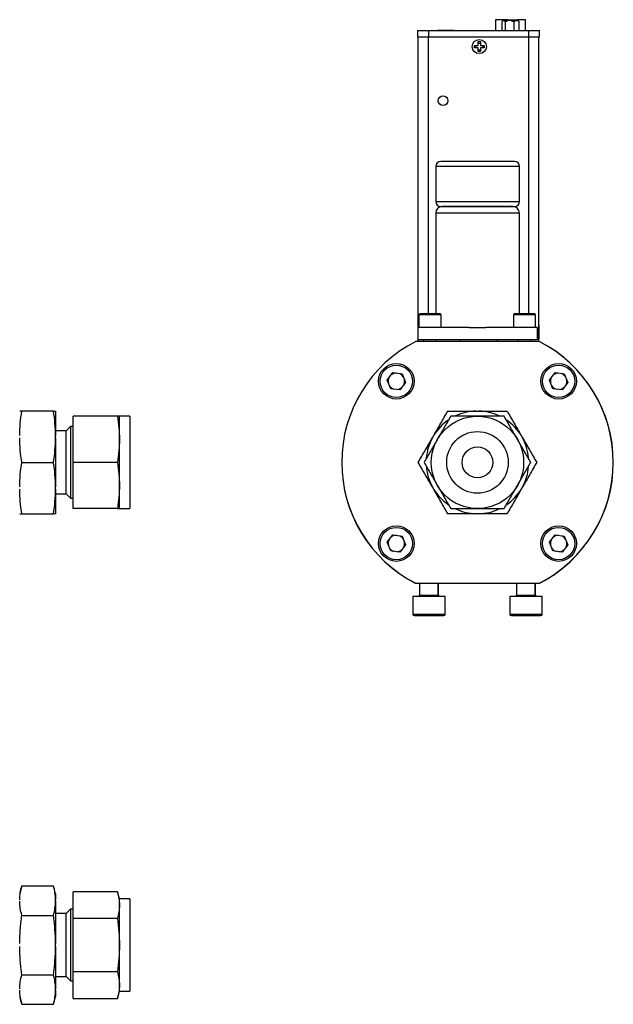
# Model space of a CAD drawing. Header units: inches. Extents: x -0.7 to 12.7, y 0 to 11.9.
# Tile 3 of 6: x 7 to 10.7, y 0.5 to 6.5. Entities that reach past the tile are written whole.
import ezdxf

# ---------------------------------------------------------------- set-up
doc = ezdxf.new("R2010")
doc.units = ezdxf.units.IN
doc.header["$MEASUREMENT"] = 0

msp = doc.modelspace()

# ---------------------------------------------------------------- linework, layer by layer
at = {"color": 7, "linetype": 'Continuous', "lineweight": 25}
for p, q in [((9.9472, 6.5007), (9.9472, 6.4354)), ((10.0179, 6.5007), (9.9472, 6.5007)), ((9.9844, 6.4889), (9.9844, 6.4354)), ((9.9898, 6.4948), (9.987, 6.492)), ((9.9873, 6.4917), (9.9904, 6.4948)), ((9.9904, 6.4948), (9.9898, 6.4948)), ((9.9904, 6.4948), (9.999, 6.4948)), ((10.0207, 6.4948), (9.999, 6.4948)), ((10.0051, 6.4889), (10.0051, 6.4354)), ((10.0179, 6.5007), (10.0789, 6.5007)), ((10.0429, 6.4948), (10.0207, 6.4948)), ((10.0682, 6.4948), (10.0429, 6.4948)), ((10.0586, 6.4889), (10.0586, 6.4354)), ((10.0682, 6.4948), (10.0818, 6.4948)), ((10.1286, 6.5007), (10.0789, 6.5007)), ((10.086, 6.4948), (10.0818, 6.4948)), ((10.0888, 6.492), (10.086, 6.4948)), ((10.0914, 6.4889), (10.0885, 6.4917)), ((10.0914, 6.4354), (10.0914, 6.4889)), ((10.1286, 6.4354), (10.1286, 6.5007)), ((9.472, 6.4354), (9.472, 6.396)), ((9.472, 6.4354), (9.5389, 6.4354)), ((9.5389, 6.4354), (9.5389, 6.396)), ((9.5389, 6.4354), (10.1472, 6.4354)), ((9.5409, 6.4363), (9.5409, 6.4354)), ((9.5777, 6.4354), (9.5777, 6.4363)), ((9.5947, 6.4369), (9.5947, 6.4354)), ((9.5947, 6.4369), (9.6632, 6.4369)), ((9.6632, 6.4369), (9.6937, 6.4369)), ((9.6937, 6.4354), (9.6937, 6.4369)), ((10.1472, 6.4354), (10.1472, 6.396)), ((10.1472, 6.4354), (10.2141, 6.4354)), ((10.2141, 6.396), (10.2141, 6.4354)), ((9.472, 6.396), (9.5389, 6.396)), ((9.4758, 4.6273), (9.4758, 6.396)), ((9.5389, 6.396), (10.1472, 6.396)), ((9.8412, 6.3669), (9.8547, 6.3669)), ((9.8412, 6.3437), (9.8412, 6.3669)), ((9.8412, 6.3582), (9.8547, 6.3582)), ((9.8547, 6.3669), (9.8547, 6.3437)), ((10.1472, 6.396), (10.2141, 6.396)), ((10.2103, 4.5412), (10.2103, 6.396)), ((9.8179, 6.3437), (9.8412, 6.3437)), ((9.8179, 6.3302), (9.8179, 6.3437)), ((9.8412, 6.3302), (9.8179, 6.3302)), ((9.8266, 6.3302), (9.8266, 6.3437)), ((9.8412, 6.3069), (9.8412, 6.3302)), ((9.8547, 6.3156), (9.8412, 6.3156)), ((9.8547, 6.3069), (9.8412, 6.3069)), ((9.8547, 6.3437), (9.8779, 6.3437)), ((9.8779, 6.3302), (9.8547, 6.3302)), ((9.8547, 6.3302), (9.8547, 6.3069)), ((9.8692, 6.3437), (9.8692, 6.3302)), ((9.8779, 6.3437), (9.8779, 6.3302)), ((10.0619, 5.6373), (9.6144, 5.6373)), ((9.5832, 5.6061), (9.5832, 5.3936)), ((10.0932, 5.3936), (10.0932, 5.6061)), ((9.6144, 5.3623), (10.0619, 5.3623)), ((9.5824, 5.323), (9.5824, 4.7093)), ((10.0924, 4.7093), (10.0924, 5.323)), ((9.4857, 4.7093), (9.4807, 4.7043)), ((9.4807, 4.7043), (9.4807, 4.6273)), ((9.574, 4.7043), (9.4807, 4.7043)), ((9.5721, 4.7093), (9.4857, 4.7093)), ((9.6107, 4.7093), (9.5721, 4.7093)), ((9.6157, 4.7043), (9.574, 4.7043)), ((9.6157, 4.7043), (9.6107, 4.7093)), ((9.6157, 4.6273), (9.6157, 4.7043)), ((10.0607, 4.7093), (10.0557, 4.7043)), ((10.0557, 4.7043), (10.0557, 4.6273)), ((10.149, 4.7043), (10.0557, 4.7043)), ((10.1471, 4.7093), (10.0607, 4.7093)), ((10.1857, 4.7093), (10.1471, 4.7093)), ((10.1907, 4.7043), (10.149, 4.7043)), ((10.1907, 4.7043), (10.1857, 4.7093)), ((10.1907, 4.6273), (10.1907, 4.7043)), ((9.4758, 4.639), (9.4738, 4.6407)), ((9.4738, 4.6407), (9.4738, 4.5547)), ((9.4757, 4.5523), (9.4757, 4.6273)), ((9.7872, 4.6273), (9.4757, 4.6273)), ((9.7872, 4.6273), (9.8875, 4.6273)), ((10.2007, 4.6273), (9.8875, 4.6273)), ((10.2007, 4.6273), (10.2007, 4.5523)), ((10.2123, 4.6407), (10.2103, 4.639)), ((10.2123, 4.5547), (10.2123, 4.6407)), ((10.213, 4.5412), (9.4606, 4.5412)), ((9.4738, 4.5547), (9.4757, 4.5563)), ((10.2007, 4.5523), (9.4757, 4.5523)), ((9.4758, 4.5412), (9.4758, 4.5523)), ((9.5084, 4.5523), (9.5084, 4.5412)), ((9.5879, 4.5412), (9.5879, 4.5523)), ((9.7305, 4.5412), (9.7305, 4.5523)), ((9.9555, 4.5523), (9.9555, 4.5412)), ((10.0834, 4.5523), (10.0834, 4.5412)), ((10.1629, 4.5412), (10.1629, 4.5523)), ((10.2103, 4.5564), (10.2123, 4.5547)), ((10.2174, 4.5392), (10.2169, 4.5392)), ((9.2865, 4.3064), (9.3211, 4.3515)), ((9.3211, 4.3515), (9.3775, 4.344)), ((9.3775, 4.344), (9.3992, 4.2915)), ((10.2745, 4.3064), (10.3091, 4.3515)), ((10.3091, 4.3515), (10.3655, 4.344)), ((10.3655, 4.344), (10.3872, 4.2915)), ((9.3082, 4.2539), (9.2865, 4.3064)), ((9.3992, 4.2915), (9.3645, 4.2464)), ((10.2962, 4.2539), (10.2745, 4.3064)), ((10.3872, 4.2915), (10.3525, 4.2464)), ((9.3645, 4.2464), (9.3082, 4.2539)), ((10.3525, 4.2464), (10.2962, 4.2539)), ((7.2546, 4.1175), (7.0617, 4.1175)), ((7.2675, 4.1175), (7.2675, 3.9685)), ((7.3738, 3.805), (7.3738, 4.0862)), ((7.6446, 4.0862), (7.3738, 4.0862)), ((7.7188, 4.0862), (7.6563, 4.0862)), ((7.6563, 3.9456), (7.6563, 4.0862)), ((7.7188, 4.0862), (7.7188, 3.5237)), ((9.8284, 4.1175), (9.8452, 4.1175)), ((7.3584, 4.0237), (7.33, 3.9953)), ((7.3738, 4.0237), (7.3584, 4.0237)), ((7.3584, 4.0237), (7.3584, 3.5862)), ((7.33, 3.9962), (7.2675, 3.9962)), ((7.2675, 3.9539), (7.2675, 3.9685)), ((7.33, 3.9962), (7.33, 3.9706)), ((7.33, 3.9706), (7.33, 3.6137)), ((9.562, 3.9539), (9.5704, 3.9685)), ((10.1032, 3.9685), (10.1117, 3.9539)), ((7.2675, 3.9539), (7.2675, 3.656)), ((7.6563, 3.6643), (7.6563, 3.9456)), ((7.0617, 3.805), (7.2546, 3.805)), ((7.6446, 3.805), (7.3738, 3.805)), ((7.3738, 3.5237), (7.3738, 3.805)), ((7.6563, 3.5237), (7.6563, 3.6643)), ((7.2675, 3.6414), (7.2675, 3.656)), ((7.2675, 3.6414), (7.2675, 3.4925)), ((7.2675, 3.6137), (7.33, 3.6137)), ((7.33, 3.6146), (7.3584, 3.5862)), ((9.5704, 3.6414), (9.562, 3.656)), ((10.1117, 3.656), (10.1032, 3.6414)), ((7.3584, 3.5862), (7.3738, 3.5862)), ((7.0617, 3.4925), (7.2546, 3.4925)), ((7.6446, 3.5237), (7.3738, 3.5237)), ((7.6563, 3.5237), (7.7188, 3.5237)), ((9.8452, 3.4925), (9.8284, 3.4925)), ((9.2865, 3.3184), (9.3211, 3.3635)), ((9.3211, 3.3635), (9.3775, 3.356)), ((10.2745, 3.3184), (10.3091, 3.3635)), ((10.3091, 3.3635), (10.3655, 3.356)), ((9.3082, 3.2659), (9.2865, 3.3184)), ((9.3992, 3.3035), (9.3645, 3.2584)), ((9.3775, 3.356), (9.3992, 3.3035)), ((10.2962, 3.2659), (10.2745, 3.3184)), ((10.3872, 3.3035), (10.3525, 3.2584)), ((10.3655, 3.356), (10.3872, 3.3035)), ((9.3645, 3.2584), (9.3082, 3.2659)), ((10.3525, 3.2584), (10.2962, 3.2659)), ((9.4568, 3.0702), (9.4578, 3.0702)), ((9.4606, 3.0687), (10.213, 3.0687)), ((9.4842, 3.0687), (9.4842, 2.9959)), ((9.5983, 2.9959), (9.5983, 3.0687)), ((9.5989, 2.9959), (9.5989, 3.0687)), ((10.0748, 3.0687), (10.0748, 2.9959)), ((10.1889, 2.9959), (10.1889, 3.0687)), ((10.1894, 2.9959), (10.1894, 3.0687)), ((10.2158, 3.0702), (10.2169, 3.0702)), ((10.2169, 3.0707), (10.2174, 3.0707)), ((9.4428, 2.99), (9.4428, 2.8817)), ((9.4428, 2.99), (9.6397, 2.99)), ((9.6397, 2.8817), (9.6397, 2.99)), ((9.6397, 2.99), (9.6402, 2.99)), ((9.6402, 2.8817), (9.6402, 2.99)), ((10.0334, 2.99), (10.0334, 2.8817)), ((10.0334, 2.99), (10.2302, 2.99)), ((10.2302, 2.8817), (10.2302, 2.99)), ((10.2302, 2.99), (10.2308, 2.99)), ((10.2308, 2.8817), (10.2308, 2.99)), ((7.0617, 1.2269), (7.0488, 1.1787)), ((7.0617, 1.2269), (7.2546, 1.2269)), ((7.2675, 1.1787), (7.2546, 1.2269)), ((7.2675, 1.1787), (7.2675, 1.1409)), ((7.2675, 1.1325), (7.2675, 1.1409)), ((7.6446, 1.1908), (7.3738, 1.1908)), ((7.3738, 1.0285), (7.3738, 1.1908)), ((7.6563, 1.1473), (7.6446, 1.1908)), ((7.7188, 1.1473), (7.6563, 1.1473)), ((7.6563, 1.1096), (7.6563, 1.1473)), ((7.7188, 1.1473), (7.7188, 0.5848)), ((7.2675, 1.1325), (7.2675, 0.8745)), ((7.3584, 1.0848), (7.33, 1.0564)), ((7.3738, 1.0848), (7.3584, 1.0848)), ((7.3584, 1.0848), (7.3584, 0.7567)), ((7.6563, 0.8661), (7.6563, 1.1096)), ((7.0617, 1.0465), (7.2546, 1.0465)), ((7.33, 1.0573), (7.2675, 1.0573)), ((7.33, 1.0573), (7.33, 0.6748)), ((7.6446, 1.0285), (7.3738, 1.0285)), ((7.3738, 0.7037), (7.3738, 1.0285)), ((7.2675, 0.8577), (7.2675, 0.8745)), ((7.2675, 0.8577), (7.2675, 0.5996)), ((7.6563, 0.6225), (7.6563, 0.8661)), ((7.3584, 0.7567), (7.3584, 0.6473)), ((7.0617, 0.6856), (7.2546, 0.6856)), ((7.2675, 0.6748), (7.33, 0.6748)), ((7.33, 0.6757), (7.3584, 0.6473)), ((7.6446, 0.7037), (7.3738, 0.7037)), ((7.3738, 0.5413), (7.3738, 0.7037)), ((7.2675, 0.5912), (7.2675, 0.5996)), ((7.3584, 0.6473), (7.3738, 0.6473)), ((7.6563, 0.5848), (7.6563, 0.6225)), ((7.0488, 0.5535), (7.0617, 0.5052)), ((7.2546, 0.5052), (7.2675, 0.5535)), ((7.2675, 0.5912), (7.2675, 0.5535)), ((7.3738, 0.5413), (7.6446, 0.5413)), ((7.6446, 0.5413), (7.6563, 0.5848)), ((7.6563, 0.5848), (7.7188, 0.5848)), ((7.0617, 0.5052), (7.2546, 0.5052))]:
    msp.add_line(p, q, dxfattribs=at)
at = {"color": 1, "linetype": 'Continuous', "lineweight": 25}
for p, q in [((10.0179, 6.4948), (10.0179, 6.5007)), ((10.0789, 6.5007), (10.0789, 6.4948)), ((9.5383, 4.7093), (9.5383, 6.396)), ((10.1478, 6.396), (10.1478, 4.7093)), ((10.0932, 5.6061), (9.5832, 5.6061)), ((9.5832, 5.3936), (10.0932, 5.3936)), ((10.0924, 5.323), (9.5824, 5.323)), ((9.4842, 2.9959), (9.5413, 2.9959)), ((9.5413, 2.9959), (9.5983, 2.9959)), ((9.5983, 2.9959), (9.5989, 2.9959)), ((10.0748, 2.9959), (10.1318, 2.9959)), ((10.1318, 2.9959), (10.1889, 2.9959)), ((10.1889, 2.9959), (10.1894, 2.9959)), ((9.4428, 2.8817), (9.6397, 2.8817)), ((9.6397, 2.8817), (9.6402, 2.8817)), ((10.0334, 2.8817), (10.2302, 2.8817)), ((10.2302, 2.8817), (10.2308, 2.8817))]:
    msp.add_line(p, q, dxfattribs=at)
at = {"color": 7, "linetype": 'Continuous', "lineweight": 25}
for centre, radius in [((9.8479, 6.3369), 0.043), ((9.6275, 6.0072), 0.0295), ((9.3427, 4.2991), 0.1083), ((9.3428, 4.299), 0.0984), ((10.331, 4.2991), 0.1083), ((10.3308, 4.299), 0.0984), ((9.8368, 3.805), 0.2813), ((9.8368, 3.805), 0.1875), ((9.8368, 3.805), 0.0938), ((9.3427, 3.3108), 0.1083), ((10.331, 3.3108), 0.1083), ((9.3428, 3.311), 0.0984), ((10.3308, 3.311), 0.0984)]:
    msp.add_circle(centre, radius, dxfattribs=at)
for centre, radius, start, end in [((9.6144, 5.6061), 0.0313, 90, 180), ((10.0619, 5.6061), 0.0313, 0, 90), ((9.6217, 5.323), 0.0394, 90, 180), ((9.6144, 5.3936), 0.0313, 180, 270), ((10.053, 5.323), 0.0394, 0, 90), ((10.0619, 5.3936), 0.0313, 270, 0), ((9.8368, 3.805), 0.8268, 117.06685, 242.93315), ((9.8368, 3.805), 0.8268, 297.06685, 62.93315), ((9.8374, 3.805), 0.8268, 297.36514, 62.63486), ((9.3428, 4.299), 0.05, 152.35246, 192.5441), ((9.3428, 4.299), 0.05, 92.35246, 132.5441), ((9.3428, 4.299), 0.05, 32.35246, 72.5441), ((10.3308, 4.299), 0.05, 152.35246, 192.5441), ((10.3308, 4.299), 0.05, 92.35246, 132.5441), ((10.3308, 4.299), 0.05, 32.35246, 72.5441), ((9.3428, 4.299), 0.05, 212.35246, 252.5441), ((9.3428, 4.299), 0.05, 272.35246, 312.5441), ((9.3428, 4.299), 0.05, 332.35246, 12.5441), ((10.3308, 4.299), 0.05, 212.35246, 252.5441), ((10.3308, 4.299), 0.05, 272.35246, 312.5441), ((10.3308, 4.299), 0.05, 332.35246, 12.5441), ((9.8368, 3.805), 0.3126, 91.54224, 115.17107), ((9.8368, 3.805), 0.3126, 64.97209, 88.45776), ((9.8368, 3.805), 0.3126, 124.97209, 148.45776), ((9.8368, 3.805), 0.3126, 31.54224, 55.17107), ((9.8368, 3.805), 0.3126, 151.54224, 175.17107), ((9.8368, 3.805), 0.3126, 4.97209, 28.45776), ((9.8368, 3.8044), 0.8268, 179.98145, 242.63486), ((9.8368, 3.805), 0.3126, 184.97209, 208.45776), ((9.8368, 3.805), 0.3126, 331.54224, 355.17107), ((9.8368, 3.805), 0.3126, 211.54224, 235.17107), ((9.8368, 3.805), 0.3126, 304.97209, 328.45776), ((9.8368, 3.805), 0.3126, 244.97209, 268.45776), ((9.8368, 3.805), 0.3126, 271.54224, 295.17107), ((9.3428, 3.311), 0.05, 92.35246, 132.5441), ((9.3428, 3.311), 0.05, 32.35246, 72.5441), ((10.3308, 3.311), 0.05, 92.35246, 132.5441), ((10.3308, 3.311), 0.05, 32.35246, 72.5441), ((9.3428, 3.311), 0.05, 152.35246, 192.5441), ((9.3428, 3.311), 0.05, 332.35246, 12.5441), ((10.3308, 3.311), 0.05, 152.35246, 192.5441), ((10.3308, 3.311), 0.05, 332.35246, 12.5441), ((9.3428, 3.311), 0.05, 212.35246, 252.5441), ((9.3428, 3.311), 0.05, 272.35246, 312.5441), ((10.3308, 3.311), 0.05, 212.35246, 252.5441), ((10.3308, 3.311), 0.05, 272.35246, 312.5441), ((9.8368, 3.8044), 0.8268, 297.36514, 315.02621), ((9.4783, 2.9959), 0.00591, 270, 0), ((9.6042, 2.9959), 0.00591, 180, 270), ((9.6048, 2.9959), 0.00591, 180, 270), ((10.0689, 2.9959), 0.00591, 270, 0), ((10.1948, 2.9959), 0.00591, 180, 270), ((10.1953, 2.9959), 0.00591, 180, 270), ((9.4527, 2.8817), 0.00984, 180, 270), ((9.6299, 2.8817), 0.00984, 270, 0), ((9.6304, 2.8817), 0.00984, 270, 0), ((10.0432, 2.8817), 0.00984, 180, 270), ((10.2204, 2.8817), 0.00984, 270, 0), ((10.221, 2.8817), 0.00984, 270, 0)]:
    msp.add_arc(centre, radius, start, end, dxfattribs=at)
for points in [[(9.999, 6.4948), (10.0011, 6.4935), (10.0031, 6.4914), (10.0051, 6.4889)], [(10.0051, 6.4889), (10.0101, 6.4914), (10.0152, 6.4935), (10.0207, 6.4948)], [(10.0429, 6.4948), (10.0484, 6.4935), (10.0536, 6.4914), (10.0586, 6.4889)], [(10.0586, 6.4889), (10.0617, 6.4914), (10.0648, 6.4935), (10.0682, 6.4948)], [(10.0818, 6.4948), (10.0852, 6.4935), (10.0884, 6.4914), (10.0914, 6.4889)], [(10.0061, 5.3623), (10.0058, 5.3623), (10.0055, 5.3623), (10.0052, 5.3623)], [(10.01, 5.3623), (10.0102, 5.3623), (10.0104, 5.3623), (10.0106, 5.3623)]]:
    msp.add_open_spline(points, degree=3, dxfattribs=at)
for points, knots in [([(10.0052, 5.3623), (9.9773, 5.3623), (9.9392, 5.3623), (9.8533, 5.3623), (9.8077, 5.3623), (9.7235, 5.3623), (9.6871, 5.3623), (9.6356, 5.3623), (9.6217, 5.3623), (9.6217, 5.3623)], [0, 0, 0, 0, 0.25, 0.25, 0.5, 0.5, 0.75, 0.75, 1, 1, 1, 1]), ([(10.0061, 5.3623), (10.0135, 5.3623), (10.02, 5.3623), (10.0315, 5.3623), (10.0364, 5.3623), (10.0444, 5.3623), (10.0475, 5.3623), (10.0517, 5.3623), (10.0529, 5.3623), (10.0533, 5.3623), (10.0526, 5.3623), (10.0491, 5.3623), (10.0465, 5.3623), (10.041, 5.3623), (10.0389, 5.3623), (10.0344, 5.3623), (10.0319, 5.3623), (10.0239, 5.3623), (10.0177, 5.3623), (10.0106, 5.3623)], [0, 0, 0, 0, 0.125, 0.125, 0.25, 0.25, 0.375, 0.375, 0.5, 0.5, 0.625, 0.625, 0.75, 0.75, 0.8125, 0.8125, 0.875, 0.875, 1, 1, 1, 1]), ([(7.0488, 3.9685), (7.049, 3.9934), (7.0503, 4.0183), (7.0547, 4.068), (7.0579, 4.0927), (7.0617, 4.1175)], [0, 0, 0, 0, 0.5, 0.5, 1, 1, 1, 1]), ([(7.0617, 4.1175), (7.0579, 4.1175), (7.0547, 4.1175), (7.0503, 4.1175), (7.049, 4.1175), (7.0488, 4.1175)], [0, 0, 0, 0, 0.5, 0.5, 1, 1, 1, 1]), ([(7.2675, 3.9685), (7.2673, 3.9934), (7.266, 4.0183), (7.2616, 4.068), (7.2584, 4.0927), (7.2546, 4.1175)], [0, 0, 0, 0, 0.5, 0.5, 1, 1, 1, 1]), ([(7.2546, 4.1175), (7.2584, 4.1175), (7.2616, 4.1175), (7.266, 4.1175), (7.2673, 4.1175), (7.2675, 4.1175)], [0, 0, 0, 0, 0.5, 0.5, 1, 1, 1, 1]), ([(7.6446, 4.0862), (7.6482, 4.0629), (7.6512, 4.0395), (7.6552, 3.9926), (7.6563, 3.9691), (7.6563, 3.9456)], [0, 0, 0, 0, 0.5, 0.5, 1, 1, 1, 1]), ([(7.6563, 4.0862), (7.6563, 4.0862), (7.6552, 4.0862), (7.6512, 4.0862), (7.6482, 4.0862), (7.6446, 4.0862)], [0, 0, 0, 0, 0.5, 0.5, 1, 1, 1, 1]), ([(9.5704, 3.9685), (9.5848, 3.9934), (9.5992, 4.0183), (9.6278, 4.068), (9.6421, 4.0927), (9.6564, 4.1175)], [0, 0, 0, 0, 0.5, 0.5, 1, 1, 1, 1]), ([(9.6744, 4.0862), (9.661, 4.0629), (9.6475, 4.0395), (9.6204, 3.9926), (9.6069, 3.9691), (9.5933, 3.9456)], [0, 0, 0, 0, 0.5, 0.5, 1, 1, 1, 1]), ([(9.6564, 4.1175), (9.6849, 4.1175), (9.7135, 4.1175), (9.7709, 4.1175), (9.7996, 4.1175), (9.8284, 4.1175)], [0, 0, 0, 0, 0.5, 0.5, 1, 1, 1, 1]), ([(9.8368, 4.0862), (9.8096, 4.0862), (9.7825, 4.0862), (9.7284, 4.0862), (9.7014, 4.0862), (9.6744, 4.0862)], [0, 0, 0, 0, 0.5, 0.5, 1, 1, 1, 1]), ([(9.9992, 4.0862), (9.9723, 4.0862), (9.9453, 4.0862), (9.8912, 4.0862), (9.864, 4.0862), (9.8368, 4.0862)], [0, 0, 0, 0, 0.5, 0.5, 1, 1, 1, 1]), ([(9.8452, 4.1175), (9.8741, 4.1175), (9.9028, 4.1175), (9.9601, 4.1175), (9.9887, 4.1175), (10.0172, 4.1175)], [0, 0, 0, 0, 0.5, 0.5, 1, 1, 1, 1]), ([(10.0804, 3.9456), (10.0668, 3.9691), (10.0532, 3.9926), (10.0262, 4.0395), (10.0127, 4.0629), (9.9992, 4.0862)], [0, 0, 0, 0, 0.5, 0.5, 1, 1, 1, 1]), ([(10.0172, 4.1175), (10.0315, 4.0927), (10.0458, 4.068), (10.0745, 4.0183), (10.0888, 3.9934), (10.1032, 3.9685)], [0, 0, 0, 0, 0.5, 0.5, 1, 1, 1, 1]), ([(7.0617, 3.805), (7.0579, 3.8297), (7.0547, 3.8544), (7.0503, 3.9041), (7.049, 3.929), (7.0488, 3.9539)], [0, 0, 0, 0, 0.5, 0.5, 1, 1, 1, 1]), ([(7.2546, 3.805), (7.2584, 3.8297), (7.2616, 3.8544), (7.266, 3.9041), (7.2673, 3.929), (7.2675, 3.9539)], [0, 0, 0, 0, 0.5, 0.5, 1, 1, 1, 1]), ([(7.6563, 3.9456), (7.6563, 3.922), (7.6552, 3.8985), (7.6512, 3.8517), (7.6482, 3.8283), (7.6446, 3.805)], [0, 0, 0, 0, 0.5, 0.5, 1, 1, 1, 1]), ([(9.476, 3.805), (9.4903, 3.8297), (9.5045, 3.8544), (9.5332, 3.9041), (9.5476, 3.929), (9.562, 3.9539)], [0, 0, 0, 0, 0.5, 0.5, 1, 1, 1, 1]), ([(9.5933, 3.9456), (9.5797, 3.922), (9.5661, 3.8985), (9.539, 3.8517), (9.5255, 3.8283), (9.5121, 3.805)], [0, 0, 0, 0, 0.5, 0.5, 1, 1, 1, 1]), ([(10.1616, 3.805), (10.1481, 3.8283), (10.1346, 3.8517), (10.1076, 3.8985), (10.094, 3.922), (10.0804, 3.9456)], [0, 0, 0, 0, 0.5, 0.5, 1, 1, 1, 1]), ([(10.1117, 3.9539), (10.1261, 3.929), (10.1404, 3.9041), (10.1691, 3.8544), (10.1834, 3.8297), (10.1977, 3.805)], [0, 0, 0, 0, 0.5, 0.5, 1, 1, 1, 1]), ([(7.0488, 3.656), (7.049, 3.6809), (7.0503, 3.7058), (7.0547, 3.7555), (7.0579, 3.7802), (7.0617, 3.805)], [0, 0, 0, 0, 0.5, 0.5, 1, 1, 1, 1]), ([(7.2675, 3.656), (7.2673, 3.6809), (7.266, 3.7058), (7.2616, 3.7555), (7.2584, 3.7802), (7.2546, 3.805)], [0, 0, 0, 0, 0.5, 0.5, 1, 1, 1, 1]), ([(7.6446, 3.805), (7.6482, 3.7816), (7.6512, 3.7582), (7.6552, 3.7114), (7.6563, 3.6879), (7.6563, 3.6643)], [0, 0, 0, 0, 0.5, 0.5, 1, 1, 1, 1]), ([(9.562, 3.656), (9.5476, 3.6809), (9.5332, 3.7058), (9.5045, 3.7555), (9.4903, 3.7802), (9.476, 3.805)], [0, 0, 0, 0, 0.5, 0.5, 1, 1, 1, 1]), ([(9.5121, 3.805), (9.5255, 3.7816), (9.539, 3.7582), (9.5661, 3.7114), (9.5797, 3.6879), (9.5933, 3.6643)], [0, 0, 0, 0, 0.5, 0.5, 1, 1, 1, 1]), ([(10.0804, 3.6643), (10.094, 3.6879), (10.1076, 3.7114), (10.1346, 3.7582), (10.1481, 3.7816), (10.1616, 3.805)], [0, 0, 0, 0, 0.5, 0.5, 1, 1, 1, 1]), ([(10.1977, 3.805), (10.1834, 3.7802), (10.1691, 3.7555), (10.1404, 3.7058), (10.1261, 3.6809), (10.1117, 3.656)], [0, 0, 0, 0, 0.5, 0.5, 1, 1, 1, 1]), ([(7.6563, 3.6643), (7.6563, 3.6408), (7.6552, 3.6173), (7.6512, 3.5704), (7.6482, 3.547), (7.6446, 3.5237)], [0, 0, 0, 0, 0.5, 0.5, 1, 1, 1, 1]), ([(9.5933, 3.6643), (9.6069, 3.6408), (9.6204, 3.6173), (9.6475, 3.5704), (9.661, 3.547), (9.6744, 3.5237)], [0, 0, 0, 0, 0.5, 0.5, 1, 1, 1, 1]), ([(9.9992, 3.5237), (10.0127, 3.547), (10.0262, 3.5704), (10.0532, 3.6173), (10.0668, 3.6408), (10.0804, 3.6643)], [0, 0, 0, 0, 0.5, 0.5, 1, 1, 1, 1]), ([(7.0617, 3.4925), (7.0579, 3.5172), (7.0547, 3.5419), (7.0503, 3.5916), (7.049, 3.6165), (7.0488, 3.6414)], [0, 0, 0, 0, 0.5, 0.5, 1, 1, 1, 1]), ([(7.2546, 3.4925), (7.2584, 3.5172), (7.2616, 3.5419), (7.266, 3.5916), (7.2673, 3.6165), (7.2675, 3.6414)], [0, 0, 0, 0, 0.5, 0.5, 1, 1, 1, 1]), ([(9.6564, 3.4925), (9.6421, 3.5172), (9.6278, 3.5419), (9.5992, 3.5916), (9.5848, 3.6165), (9.5704, 3.6414)], [0, 0, 0, 0, 0.5, 0.5, 1, 1, 1, 1]), ([(10.1032, 3.6414), (10.0888, 3.6165), (10.0745, 3.5916), (10.0458, 3.5419), (10.0315, 3.5172), (10.0172, 3.4925)], [0, 0, 0, 0, 0.5, 0.5, 1, 1, 1, 1]), ([(7.0488, 3.4925), (7.049, 3.4925), (7.0503, 3.4925), (7.0547, 3.4925), (7.0579, 3.4925), (7.0617, 3.4925)], [0, 0, 0, 0, 0.5, 0.5, 1, 1, 1, 1]), ([(7.2675, 3.4925), (7.2673, 3.4925), (7.266, 3.4925), (7.2616, 3.4925), (7.2584, 3.4925), (7.2546, 3.4925)], [0, 0, 0, 0, 0.5, 0.5, 1, 1, 1, 1]), ([(7.6446, 3.5237), (7.6482, 3.5237), (7.6512, 3.5237), (7.6552, 3.5237), (7.6563, 3.5237), (7.6563, 3.5237)], [0, 0, 0, 0, 0.5, 0.5, 1, 1, 1, 1]), ([(9.8284, 3.4925), (9.7996, 3.4925), (9.7709, 3.4925), (9.7135, 3.4925), (9.6849, 3.4925), (9.6564, 3.4925)], [0, 0, 0, 0, 0.5, 0.5, 1, 1, 1, 1]), ([(9.6744, 3.5237), (9.7014, 3.5237), (9.7284, 3.5237), (9.7825, 3.5237), (9.8096, 3.5237), (9.8368, 3.5237)], [0, 0, 0, 0, 0.5, 0.5, 1, 1, 1, 1]), ([(9.8368, 3.5237), (9.864, 3.5237), (9.8912, 3.5237), (9.9453, 3.5237), (9.9723, 3.5237), (9.9992, 3.5237)], [0, 0, 0, 0, 0.5, 0.5, 1, 1, 1, 1]), ([(10.0172, 3.4925), (9.9887, 3.4925), (9.9601, 3.4925), (9.9028, 3.4925), (9.8741, 3.4925), (9.8452, 3.4925)], [0, 0, 0, 0, 0.5, 0.5, 1, 1, 1, 1]), ([(9.4527, 2.8719), (9.4527, 2.8719), (9.4924, 2.8719), (9.5902, 2.8719), (9.6299, 2.8719), (9.6299, 2.8719)], [0, 0, 0, 0, 0.5, 0.5, 1, 1, 1, 1]), ([(10.0432, 2.8719), (10.0432, 2.8719), (10.0829, 2.8719), (10.1807, 2.8719), (10.2204, 2.8719), (10.2204, 2.8719)], [0, 0, 0, 0, 0.5, 0.5, 1, 1, 1, 1]), ([(7.0488, 1.1409), (7.049, 1.1553), (7.0503, 1.1697), (7.0547, 1.1983), (7.0579, 1.2126), (7.0617, 1.2269)], [0, 0, 0, 0, 0.5, 0.5, 1, 1, 1, 1]), ([(7.2675, 1.1409), (7.2673, 1.1553), (7.266, 1.1697), (7.2616, 1.1983), (7.2584, 1.2126), (7.2546, 1.2269)], [0, 0, 0, 0, 0.5, 0.5, 1, 1, 1, 1]), ([(7.6446, 1.1908), (7.6482, 1.1774), (7.6512, 1.1639), (7.6552, 1.1368), (7.6563, 1.1232), (7.6563, 1.1096)], [0, 0, 0, 0, 0.5, 0.5, 1, 1, 1, 1]), ([(7.0617, 1.0465), (7.0579, 1.0608), (7.0547, 1.0751), (7.0503, 1.1037), (7.049, 1.1181), (7.0488, 1.1325)], [0, 0, 0, 0, 0.5, 0.5, 1, 1, 1, 1]), ([(7.2546, 1.0465), (7.2584, 1.0608), (7.2616, 1.0751), (7.266, 1.1037), (7.2673, 1.1181), (7.2675, 1.1325)], [0, 0, 0, 0, 0.5, 0.5, 1, 1, 1, 1]), ([(7.6563, 1.1096), (7.6563, 1.096), (7.6552, 1.0825), (7.6512, 1.0554), (7.6482, 1.0419), (7.6446, 1.0285)], [0, 0, 0, 0, 0.5, 0.5, 1, 1, 1, 1]), ([(7.0488, 0.8745), (7.049, 0.9033), (7.0503, 0.932), (7.0547, 0.9894), (7.0579, 1.018), (7.0617, 1.0465)], [0, 0, 0, 0, 0.5, 0.5, 1, 1, 1, 1]), ([(7.2675, 0.8745), (7.2673, 0.9033), (7.266, 0.932), (7.2616, 0.9894), (7.2584, 1.018), (7.2546, 1.0465)], [0, 0, 0, 0, 0.5, 0.5, 1, 1, 1, 1]), ([(7.6446, 1.0285), (7.6482, 1.0015), (7.6512, 0.9745), (7.6552, 0.9204), (7.6563, 0.8933), (7.6563, 0.8661)], [0, 0, 0, 0, 0.5, 0.5, 1, 1, 1, 1]), ([(7.0617, 0.6856), (7.0579, 0.7142), (7.0547, 0.7428), (7.0503, 0.8001), (7.049, 0.8288), (7.0488, 0.8577)], [0, 0, 0, 0, 0.5, 0.5, 1, 1, 1, 1]), ([(7.2546, 0.6856), (7.2584, 0.7142), (7.2616, 0.7428), (7.266, 0.8001), (7.2673, 0.8288), (7.2675, 0.8577)], [0, 0, 0, 0, 0.5, 0.5, 1, 1, 1, 1]), ([(7.6563, 0.8661), (7.6563, 0.8389), (7.6552, 0.8117), (7.6512, 0.7576), (7.6482, 0.7306), (7.6446, 0.7037)], [0, 0, 0, 0, 0.5, 0.5, 1, 1, 1, 1]), ([(7.0488, 0.5996), (7.049, 0.6141), (7.0503, 0.6284), (7.0547, 0.6571), (7.0579, 0.6714), (7.0617, 0.6856)], [0, 0, 0, 0, 0.5, 0.5, 1, 1, 1, 1]), ([(7.2675, 0.5996), (7.2673, 0.6141), (7.266, 0.6284), (7.2616, 0.6571), (7.2584, 0.6714), (7.2546, 0.6856)], [0, 0, 0, 0, 0.5, 0.5, 1, 1, 1, 1]), ([(7.6446, 0.7037), (7.6482, 0.6902), (7.6512, 0.6767), (7.6552, 0.6497), (7.6563, 0.6361), (7.6563, 0.6225)], [0, 0, 0, 0, 0.5, 0.5, 1, 1, 1, 1]), ([(7.6563, 0.6225), (7.6563, 0.6089), (7.6552, 0.5953), (7.6512, 0.5683), (7.6482, 0.5548), (7.6446, 0.5413)], [0, 0, 0, 0, 0.5, 0.5, 1, 1, 1, 1]), ([(7.0617, 0.5052), (7.0579, 0.5195), (7.0547, 0.5338), (7.0503, 0.5625), (7.049, 0.5768), (7.0488, 0.5912)], [0, 0, 0, 0, 0.5, 0.5, 1, 1, 1, 1]), ([(7.2546, 0.5052), (7.2584, 0.5195), (7.2616, 0.5338), (7.266, 0.5625), (7.2673, 0.5768), (7.2675, 0.5912)], [0, 0, 0, 0, 0.5, 0.5, 1, 1, 1, 1])]:
    msp.add_open_spline(points, degree=3, knots=knots, dxfattribs=at)

doc.saveas('drawing.dxf')
